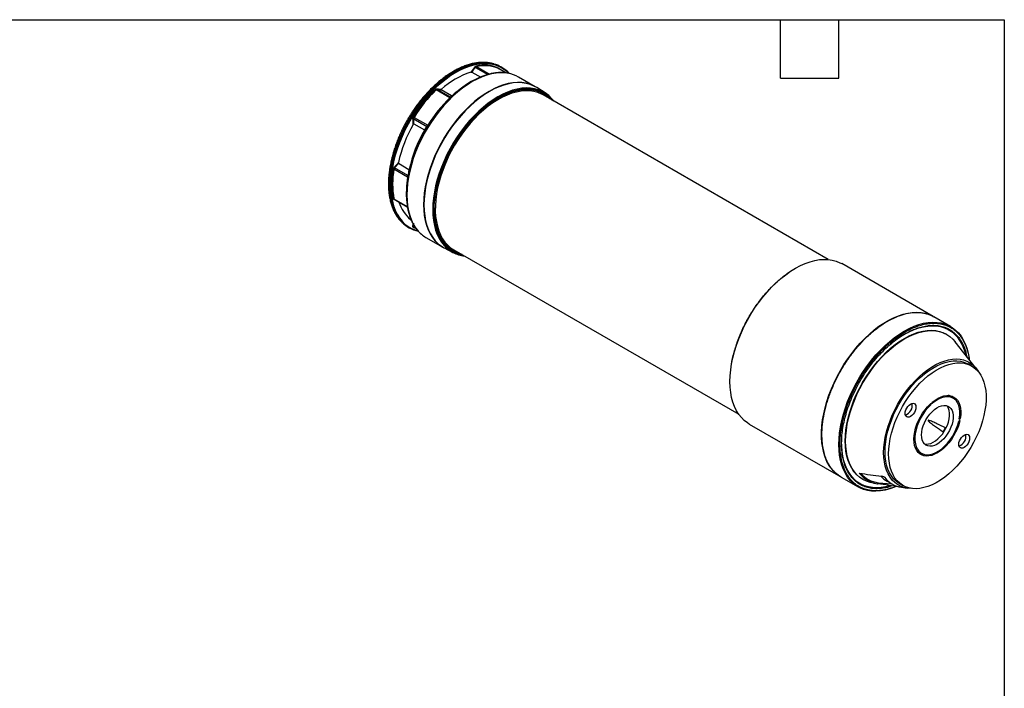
# Model space of a CAD drawing. Header units: millimetres. Extents: x 19 to 819, y 19 to 629.
# Tile 3 of 3: x 434 to 819, y 367 to 629. Entities that reach past the tile are written whole.
import ezdxf

# ---------------------------------------------------------------- set-up
doc = ezdxf.new("R2010")
doc.units = ezdxf.units.MM
doc.header["$LTSCALE"] = 3
doc.layers.add('TEXT', color=140, linetype='Continuous', lineweight=25)

msp = doc.modelspace()

# ---------------------------------------------------------------- linework, layer by layer
for p, q in [((612.029, 609.971), (616.868, 607.177)), ((612.419, 610.26), (617.487, 607.334)), ((623.987, 607.799), (621.065, 609.486)), ((623.99, 607.799), (621.083, 609.477)), ((622.342, 609.977), (622.017, 610.165)), ((610.615, 608.053), (614.142, 606.152)), ((635.484, 602.391), (628.92, 606.18)), ((639.314, 599.977), (636.067, 602.041)), ((602.02, 598.05), (596.644, 601.153)), ((602.248, 598.338), (597.063, 601.331)), ((602.675, 598.78), (598.651, 601.146)), ((603.768, 599.574), (602.88, 598.814)), ((604.935, 600.545), (603.768, 599.574)), ((750.136, 534.76), (638.563, 599.169)), ((587.998, 590.397), (593.373, 587.294)), ((587.846, 589.865), (593.031, 586.872)), ((587.933, 587.813), (592.046, 585.557)), ((585.975, 569.911), (581.951, 572.395)), ((585.486, 566.966), (580.111, 570.069)), ((585.548, 567.585), (580.363, 570.578)), ((585.641, 567.463), (585.558, 566.98)), ((580.111, 558.54), (585.332, 555.526)), ((580.555, 558.15), (580.161, 558.196)), ((580.194, 558.37), (580.255, 558.326)), ((580.243, 558.33), (585.357, 555.378)), ((587.57, 547.653), (587.614, 548.641)), ((588.473, 547.279), (587.846, 547.641)), ((585.77, 547.376), (586.095, 547.189)), ((587.973, 547.331), (588.808, 546.849)), ((589.392, 546.019), (589.53, 545.984)), ((592.673, 543.391), (599.237, 539.602)), ((599.831, 539.272), (603.242, 537.492)), ((603.566, 538.546), (715.139, 474.137)), ((791.33, 512.422), (755.48, 533.118)), ((791.207, 512.492), (791.33, 512.422)), ((798.118, 508.504), (791.511, 512.318)), ((796.754, 505.3), (796.606, 505.389)), ((808.139, 492.097), (799.847, 502.563)), ((806.434, 493.023), (805.02, 493.839)), ((790.277, 478.251), (790.442, 478.156)), ((790.433, 478.19), (790.308, 478.262)), ((790.433, 478.19), (790.442, 478.156)), ((790.769, 478.563), (790.993, 478.434)), ((790.783, 478.459), (790.774, 478.493)), ((799.159, 480.422), (797.745, 481.238)), ((790.323, 477.84), (790.014, 478.018)), ((801.479, 471.696), (801.714, 471.56)), ((801.682, 472.194), (801.518, 472.289)), ((801.523, 472.257), (801.648, 472.185)), ((801.557, 471.737), (801.591, 471.747)), ((801.901, 472.472), (801.573, 472.661)), ((801.682, 472.194), (801.648, 472.185)), ((719.233, 470.33), (755.083, 449.634)), ((755.427, 462.682), (755.474, 463.909)), ((784.789, 460.019), (785.055, 459.824)), ((785.028, 459.661), (785.09, 459.629)), ((785.055, 459.824), (786.47, 459.007)), ((786.465, 458.721), (785.18, 459.463)), ((785.272, 459.352), (786.44, 458.678)), ((786.465, 458.721), (786.44, 458.678)), ((786.695, 458.242), (786.685, 458.248)), ((786.69, 458.534), (786.715, 458.577)), ((755.242, 449.542), (761.871, 445.715)), ((763.813, 448.582), (763.963, 448.499)), ((769.748, 447.325), (769.529, 446.946)), ((769.748, 447.325), (775.119, 446.881)), ((773.236, 447.942), (775.366, 446.743)), ((767.88, 447.189), (769.573, 446.94)), ((778.022, 447.072), (779.436, 446.256)), ((778.308, 445.665), (778.312, 445.662)), ((778.827, 445.575), (781.09, 445.242))]:
    msp.add_line(p, q)
at = {"flags": 128}
for points in [[(619.406, 611.289), (618.333, 611.562), (616.71, 611.803), (615.015, 611.859), (613.259, 611.73), (611.449, 611.417), (609.598, 610.921), (607.714, 610.245), (605.809, 609.393), (603.894, 608.37), (601.978, 607.181), (600.074, 605.834), (598.19, 604.335), (596.339, 602.693), (594.529, 600.918), (592.772, 599.018), (591.078, 597.006), (589.454, 594.891), (587.912, 592.686), (586.459, 590.404), (585.104, 588.056), (583.853, 585.656), (582.715, 583.218), (581.695, 580.755), (580.8, 578.281), (580.033, 575.81), (579.4, 573.355), (578.904, 570.931), (578.548, 568.55), (578.333, 566.226), (578.261, 563.973)], [(622.342, 609.977), (621.653, 610.346), (620.2, 610.951), (618.658, 611.375), (617.035, 611.616), (615.34, 611.672), (613.583, 611.543), (611.774, 611.229), (609.922, 610.733), (608.039, 610.058), (606.134, 609.206), (604.218, 608.183), (602.303, 606.994), (600.398, 605.647), (598.514, 604.148), (596.663, 602.506), (594.854, 600.731), (593.097, 598.831), (591.402, 596.818), (589.779, 594.704), (588.237, 592.499), (586.784, 590.216), (585.428, 587.869), (584.178, 585.469), (583.04, 583.031), (582.02, 580.568), (581.124, 578.094), (580.357, 575.623), (579.724, 573.168), (579.228, 570.743), (578.872, 568.363), (578.657, 566.039), (578.586, 563.786), (578.657, 561.615), (578.872, 559.539), (579.228, 557.57), (579.724, 555.719), (580.357, 553.995), (581.124, 552.408), (582.02, 550.968), (583.04, 549.683), (584.178, 548.559), (585.428, 547.603), (586.095, 547.189)], [(625.103, 607.605), (624.297, 608.372), (623.053, 609.323), (621.704, 610.102), (620.259, 610.704), (618.725, 611.125), (617.11, 611.365), (615.424, 611.421), (613.676, 611.292), (611.876, 610.98), (610.034, 610.487), (608.16, 609.815), (606.265, 608.967), (604.359, 607.949)], [(604.359, 607.949), (602.454, 606.767), (600.559, 605.426), (598.685, 603.935), (596.843, 602.302), (595.043, 600.535), (593.295, 598.646), (591.609, 596.643), (589.994, 594.54), (588.46, 592.346), (587.014, 590.075), (585.666, 587.74), (584.422, 585.352), (583.289, 582.927), (582.275, 580.476), (581.384, 578.015), (580.621, 575.556), (579.991, 573.114), (579.498, 570.702), (579.143, 568.334), (578.93, 566.022), (578.858, 563.78), (578.93, 561.621), (579.143, 559.556), (579.498, 557.597), (579.991, 555.754), (580.621, 554.039), (581.384, 552.461), (582.275, 551.029), (583.289, 549.75), (584.422, 548.632), (585.666, 547.681), (587.014, 546.902), (588.46, 546.3), (589.392, 546.019)], [(616.737, 607.128), (616.082, 606.933), (614.212, 606.262), (612.32, 605.416), (610.418, 604.4), (608.515, 603.219), (606.624, 601.881), (604.753, 600.393), (602.914, 598.762), (601.118, 596.999), (599.373, 595.113), (597.69, 593.114), (596.078, 591.014), (594.546, 588.824), (593.103, 586.557), (591.757, 584.226), (590.516, 581.843), (589.385, 579.421), (588.372, 576.975), (587.483, 574.518), (586.722, 572.064), (586.093, 569.626), (585.6, 567.218), (585.246, 564.854), (585.033, 562.547), (584.962, 560.309), (585.033, 558.153), (585.246, 556.092), (585.6, 554.136), (586.022, 552.525)], [(624.851, 607.652), (623.613, 607.818), (621.918, 607.874), (620.162, 607.745), (618.352, 607.432), (616.501, 606.936), (614.617, 606.26), (612.712, 605.408), (610.797, 604.385), (608.881, 603.196), (606.977, 601.849), (605.093, 600.35), (603.242, 598.708), (601.432, 596.933), (599.675, 595.033), (597.981, 593.021), (596.357, 590.906), (594.815, 588.701), (593.362, 586.419), (592.007, 584.071), (590.756, 581.671), (589.618, 579.233), (588.598, 576.77), (587.703, 574.296), (586.936, 571.825), (586.303, 569.37), (585.807, 566.945), (585.451, 564.565), (585.236, 562.241), (585.164, 559.988), (585.236, 557.817), (585.451, 555.742), (585.807, 553.772), (586.303, 551.921), (586.936, 550.197), (587.703, 548.611), (588.598, 547.171), (589.282, 546.276)], [(635.554, 602.35), (634.795, 602.759), (633.342, 603.364), (631.8, 603.788), (630.177, 604.029), (628.482, 604.085), (626.725, 603.956), (624.916, 603.643), (623.064, 603.147), (621.181, 602.471), (619.276, 601.619), (617.36, 600.596), (615.445, 599.407), (613.54, 598.06), (611.657, 596.561), (609.805, 594.919), (607.996, 593.144), (606.239, 591.244), (604.544, 589.232), (602.921, 587.117), (601.379, 584.912), (599.926, 582.63), (598.57, 580.282), (597.32, 577.882), (596.182, 575.444), (595.162, 572.981), (594.266, 570.507), (593.5, 568.036), (592.867, 565.581), (592.37, 563.156), (592.014, 560.776), (591.799, 558.452), (591.728, 556.199), (591.799, 554.028), (592.014, 551.953), (592.37, 549.983), (592.867, 548.132), (593.5, 546.408), (594.266, 544.822), (595.162, 543.382), (596.182, 542.096), (597.32, 540.972), (598.57, 540.016), (599.308, 539.561)], [(636.067, 602.041), (634.936, 602.678), (633.483, 603.283), (631.941, 603.707), (630.318, 603.947), (628.623, 604.003), (626.866, 603.874), (625.057, 603.561), (623.206, 603.065), (621.322, 602.389), (619.417, 601.537), (617.502, 600.514), (615.586, 599.326), (613.681, 597.978), (611.798, 596.479), (609.946, 594.838), (608.137, 593.062), (606.38, 591.163), (604.685, 589.15), (603.062, 587.035), (601.52, 584.831), (600.067, 582.548), (598.712, 580.2), (597.461, 577.801), (596.323, 575.363), (595.303, 572.9), (594.408, 570.426), (593.641, 567.954), (593.008, 565.499), (592.512, 563.075), (592.155, 560.694), (591.941, 558.371), (591.869, 556.117), (591.941, 553.947), (592.155, 551.871), (592.512, 549.902), (593.008, 548.05), (593.641, 546.326), (594.408, 544.74), (595.303, 543.3), (596.323, 542.014), (597.461, 540.891), (598.712, 539.935), (599.831, 539.272)], [(639.314, 599.977), (638.188, 600.611), (636.742, 601.213), (635.206, 601.635), (633.591, 601.875), (631.904, 601.93), (630.155, 601.802), (628.354, 601.49), (626.51, 600.996), (624.636, 600.323), (622.739, 599.476), (620.833, 598.457), (618.926, 597.274), (617.03, 595.933), (615.155, 594.441), (613.312, 592.806), (611.51, 591.039), (609.761, 589.148), (608.074, 587.144), (606.459, 585.039), (604.923, 582.845), (603.477, 580.572), (602.128, 578.235), (600.883, 575.847), (599.75, 573.42), (598.735, 570.968), (597.843, 568.505), (597.08, 566.045), (596.45, 563.601), (595.956, 561.188), (595.601, 558.818), (595.388, 556.505), (595.316, 554.262), (595.388, 552.101), (595.601, 550.035), (595.956, 548.074), (596.45, 546.231), (597.08, 544.515), (597.843, 542.936), (598.735, 541.502), (599.75, 540.223), (600.883, 539.104), (602.128, 538.152), (603.242, 537.492)], [(606.8, 536.679), (605.933, 536.897), (604.453, 537.428), (603.068, 538.14), (601.786, 539.027), (600.615, 540.086), (599.56, 541.309), (598.628, 542.69), (597.825, 544.222), (597.154, 545.894), (596.621, 547.698), (596.227, 549.623), (595.975, 551.659), (595.867, 553.793), (595.903, 556.014), (596.083, 558.308), (596.406, 560.663), (596.87, 563.065), (597.473, 565.5), (598.21, 567.954), (599.078, 570.414), (600.072, 572.864), (601.186, 575.292), (602.414, 577.684), (603.749, 580.024), (605.182, 582.301), (606.706, 584.501), (608.313, 586.612), (609.992, 588.621), (611.734, 590.516), (613.53, 592.288), (615.369, 593.926), (617.24, 595.42), (619.133, 596.762), (621.037, 597.944)], [(638.563, 599.169), (637.844, 599.552), (636.42, 600.135), (634.908, 600.539), (633.317, 600.762), (631.655, 600.802), (629.933, 600.658), (628.16, 600.333), (626.347, 599.827), (624.503, 599.144), (622.64, 598.288), (620.767, 597.263), (618.897, 596.075), (617.038, 594.731), (615.203, 593.24), (613.401, 591.608), (611.644, 589.846), (609.94, 587.964), (608.3, 585.973), (606.733, 583.883), (605.248, 581.707), (603.854, 579.458), (602.558, 577.148), (601.368, 574.791), (600.291, 572.4), (599.333, 569.988), (598.5, 567.57), (597.796, 565.159), (597.225, 562.769), (596.791, 560.415), (596.495, 558.108), (596.341, 555.863), (596.328, 553.693), (596.457, 551.61), (596.726, 549.625), (597.136, 547.75), (597.682, 545.997), (598.362, 544.374), (599.172, 542.892), (600.108, 541.558), (601.163, 540.381), (602.333, 539.366), (603.566, 538.546)], [(641.218, 597.637), (640.091, 598.65), (638.815, 599.534), (637.436, 600.242), (635.963, 600.771), (634.403, 601.118), (632.767, 601.28), (631.062, 601.257), (629.3, 601.049), (627.489, 600.657), (625.641, 600.083), (623.766, 599.331), (621.875, 598.405), (620.477, 597.614)], [(621.037, 597.944), (622.941, 598.96), (624.834, 599.804), (626.706, 600.47), (628.544, 600.956), (630.34, 601.257), (632.083, 601.373), (633.762, 601.303), (635.368, 601.048), (636.893, 600.607), (638.326, 599.986), (639.66, 599.186), (640.888, 598.212), (641.797, 597.303)], [(578.261, 563.973), (578.333, 561.802), (578.548, 559.727), (578.904, 557.757), (579.4, 555.906), (580.033, 554.182), (580.8, 552.596), (581.695, 551.156), (582.715, 549.87), (583.511, 549.056)], [(595.869, 554.986), (595.905, 552.851), (596.084, 550.774), (596.406, 548.801), (596.868, 546.943), (597.467, 545.211), (598.202, 543.615), (599.066, 542.165), (600.055, 540.867), (601.164, 539.731), (602.387, 538.761), (603.715, 537.965), (605.142, 537.346), (606.221, 537.013)], [(588.892, 546.801), (588.736, 546.854), (587.77, 547.236)], [(719.233, 470.33), (718.566, 470.744), (717.316, 471.7), (716.178, 472.824), (715.158, 474.109), (714.262, 475.549), (713.496, 477.136), (712.863, 478.859), (712.366, 480.711), (712.01, 482.68), (711.795, 484.756), (711.724, 486.927), (711.795, 489.18), (712.01, 491.504), (712.366, 493.884), (712.863, 496.309), (713.496, 498.764), (714.262, 501.235), (715.158, 503.709), (716.178, 506.172), (717.316, 508.61), (718.566, 511.01), (719.922, 513.357), (721.375, 515.64), (722.917, 517.845), (724.54, 519.959), (726.235, 521.972), (727.992, 523.872), (729.801, 525.647), (731.653, 527.289), (733.536, 528.788), (735.441, 530.135), (737.356, 531.324), (739.272, 532.347), (741.177, 533.199), (743.06, 533.874), (744.912, 534.37), (746.721, 534.684), (748.478, 534.813), (750.173, 534.757), (751.796, 534.516), (753.338, 534.092), (754.791, 533.487), (755.48, 533.118)], [(751.191, 453.159), (750.529, 454.139), (749.705, 455.646), (749.01, 457.293), (748.448, 459.071), (748.024, 460.971), (747.738, 462.981), (747.593, 465.091), (747.59, 467.289), (747.728, 469.563), (748.007, 471.901), (748.426, 474.288), (748.981, 476.713), (749.67, 479.162), (750.489, 481.621), (751.433, 484.077), (752.498, 486.516), (753.677, 488.925), (754.964, 491.29), (756.352, 493.598), (757.833, 495.837), (759.398, 497.995), (761.041, 500.058), (762.75, 502.016), (764.517, 503.859), (766.332, 505.575), (768.185, 507.155), (770.066, 508.592), (771.964, 509.876), (773.869, 511), (775.771, 511.959), (777.658, 512.748), (779.52, 513.361), (781.348, 513.795), (783.131, 514.048), (784.859, 514.119), (786.522, 514.007), (788.112, 513.713), (788.562, 513.593)], [(779.995, 506.709), (781.91, 507.732), (783.815, 508.584), (785.699, 509.26), (787.55, 509.756), (789.36, 510.069), (791.116, 510.198), (792.811, 510.142), (794.434, 509.901), (795.977, 509.477), (797.43, 508.872), (798.118, 508.504)], [(761.871, 445.715), (761.205, 446.129), (759.955, 447.085), (758.816, 448.209), (757.796, 449.495), (756.901, 450.935), (756.134, 452.521), (755.501, 454.245), (755.005, 456.096), (754.649, 458.066), (754.434, 460.141), (754.362, 462.312), (754.434, 464.565), (754.649, 466.889), (755.005, 469.27), (755.501, 471.694), (756.134, 474.149), (756.901, 476.62), (757.796, 479.094), (758.816, 481.557), (759.955, 483.995), (761.205, 486.395), (762.56, 488.743), (764.013, 491.025), (765.556, 493.23), (767.179, 495.345), (768.873, 497.357), (770.63, 499.257), (772.44, 501.032), (774.291, 502.674), (776.175, 504.173), (778.079, 505.52), (779.995, 506.709)], [(763.813, 448.582), (763.659, 448.67), (762.423, 449.5), (761.295, 450.501), (760.284, 451.665), (759.394, 452.986), (758.632, 454.456), (758.001, 456.065), (757.507, 457.803), (757.152, 459.661), (756.938, 461.625), (756.866, 463.685), (756.938, 465.828), (757.152, 468.039), (757.507, 470.307), (758.001, 472.616), (758.632, 474.953), (759.394, 477.302), (760.284, 479.651), (761.295, 481.983), (762.423, 484.285), (763.659, 486.543), (764.996, 488.742), (766.426, 490.87), (767.94, 492.912), (769.529, 494.857), (771.183, 496.692), (772.891, 498.406), (774.644, 499.988), (776.43, 501.43), (778.238, 502.721), (780.058, 503.854), (781.877, 504.822), (783.686, 505.618), (785.472, 506.239), (787.224, 506.68), (788.933, 506.939), (790.586, 507.013), (792.175, 506.903), (793.689, 506.608), (795.119, 506.132), (796.456, 505.477), (796.606, 505.389)], [(757.018, 463.6), (757.089, 465.742), (757.303, 467.954), (757.658, 470.221), (758.153, 472.53), (758.783, 474.867), (759.545, 477.216), (760.435, 479.564), (761.446, 481.897), (762.574, 484.199), (763.81, 486.456), (765.147, 488.655), (766.577, 490.782), (768.091, 492.825), (769.679, 494.769), (771.333, 496.604), (773.041, 498.318), (774.794, 499.9), (776.579, 501.341), (778.388, 502.632), (780.207, 503.765), (782.026, 504.733), (783.835, 505.53), (785.62, 506.15), (787.373, 506.591), (789.081, 506.85), (790.735, 506.924), (792.323, 506.814), (793.837, 506.52), (795.267, 506.043), (796.604, 505.388), (797.84, 504.558), (798.968, 503.557), (799.847, 502.563)], [(780.058, 505.455), (781.939, 506.458), (783.809, 507.288), (785.658, 507.941), (787.473, 508.413), (789.245, 508.701), (790.963, 508.803), (792.617, 508.72), (794.198, 508.45), (795.695, 507.997), (797.101, 507.361), (798.406, 506.549), (799.604, 505.563), (800.687, 504.41), (801.65, 503.096), (802.485, 501.63), (803.189, 500.02), (803.757, 498.275), (803.995, 497.327)], [(798.118, 508.504), (798.785, 508.09), (800.035, 507.134), (801.174, 506.01), (802.193, 504.724), (803.089, 503.284), (803.856, 501.698), (804.489, 499.974), (804.985, 498.122), (805.341, 496.153), (805.422, 495.526)], [(771.899, 459.128), (771.969, 461.09), (772.181, 463.12), (772.532, 465.203), (773.019, 467.324), (773.64, 469.467), (774.39, 471.617), (775.264, 473.759), (776.254, 475.877), (777.354, 477.956), (778.557, 479.981), (779.853, 481.938), (781.233, 483.811), (782.687, 485.589), (784.204, 487.257), (785.775, 488.804), (787.387, 490.22), (789.028, 491.492), (790.688, 492.614), (792.354, 493.575), (794.013, 494.37), (795.655, 494.993), (797.267, 495.438), (798.837, 495.704), (800.355, 495.788), (801.809, 495.69), (803.189, 495.409), (804.485, 494.949), (805.687, 494.312), (806.788, 493.504), (807.778, 492.529), (808.651, 491.396), (809.037, 490.781)], [(772.429, 459.434), (772.5, 461.37), (772.711, 463.374), (773.062, 465.429), (773.549, 467.522), (774.17, 469.637), (774.919, 471.758), (775.79, 473.869), (776.779, 475.954), (777.876, 478), (779.075, 479.989), (780.365, 481.908), (781.739, 483.741), (783.184, 485.477), (784.692, 487.101), (786.25, 488.602), (787.846, 489.969), (789.471, 491.191), (791.11, 492.26), (792.752, 493.167), (794.386, 493.907), (795.998, 494.472), (797.577, 494.86), (799.111, 495.067), (800.588, 495.092), (801.999, 494.934), (803.332, 494.595), (804.578, 494.078), (805.02, 493.839)], [(773.843, 458.618), (773.914, 460.554), (774.125, 462.557), (774.476, 464.613), (774.963, 466.706), (775.584, 468.82), (776.333, 470.941), (777.205, 473.052), (778.193, 475.138), (779.29, 477.183), (780.489, 479.172), (781.78, 481.091), (783.153, 482.925), (784.598, 484.661), (786.106, 486.285), (787.664, 487.786), (789.261, 489.153), (790.885, 490.375), (792.524, 491.444), (794.167, 492.351), (795.8, 493.09), (797.412, 493.656), (798.991, 494.043), (800.525, 494.25), (802.003, 494.275), (803.413, 494.118), (804.747, 493.779), (805.992, 493.261), (807.141, 492.569), (808.185, 491.707), (809.116, 490.681), (809.927, 489.5), (810.613, 488.172), (811.167, 486.706), (811.587, 485.114), (811.868, 483.408), (812.009, 481.599), (812.009, 479.702), (811.868, 477.731), (811.587, 475.699), (811.167, 473.623), (810.613, 471.517), (809.927, 469.398), (809.116, 467.28), (808.185, 465.179), (807.141, 463.112), (805.992, 461.093), (804.747, 459.137), (803.413, 457.259), (802.003, 455.473), (800.525, 453.791), (798.991, 452.227), (797.412, 450.792), (795.8, 449.496), (794.167, 448.35), (792.524, 447.361), (790.885, 446.537), (789.261, 445.884), (787.664, 445.407), (786.106, 445.109), (784.598, 444.993), (783.153, 445.059), (781.78, 445.308), (780.489, 445.736), (779.29, 446.342), (778.193, 447.12), (777.205, 448.065), (776.333, 449.169), (775.584, 450.425), (774.963, 451.823), (774.476, 453.353), (774.125, 455.004), (773.914, 456.763), (773.843, 458.618)], [(780.314, 474.478), (780.386, 475.154), (780.598, 475.867), (780.935, 476.569), (781.374, 477.212), (781.886, 477.752), (782.435, 478.152), (782.984, 478.386), (783.496, 478.437), (783.935, 478.301), (784.272, 477.988), (784.484, 477.52), (784.556, 476.927), (784.484, 476.252), (784.272, 475.539), (783.935, 474.837), (783.496, 474.194), (782.984, 473.654), (782.435, 473.253), (781.886, 473.02), (781.374, 472.969), (780.935, 473.105), (780.598, 473.417), (780.386, 473.886), (780.314, 474.478)], [(786.185, 458.537), (785.454, 459.152), (784.842, 459.933), (784.359, 460.868), (784.011, 461.942), (783.805, 463.138), (783.743, 464.437), (783.827, 465.819), (784.056, 467.261), (784.425, 468.741), (784.929, 470.235), (785.561, 471.72), (786.309, 473.171), (787.162, 474.567), (788.107, 475.885), (789.128, 477.103), (790.209, 478.204)], [(790.209, 478.204), (790.244, 478.232), (790.28, 478.252), (790.315, 478.264), (790.347, 478.267), (790.376, 478.26), (790.401, 478.245), (790.42, 478.221), (790.433, 478.19)], [(790.993, 478.434), (790.959, 478.409), (790.926, 478.393), (790.893, 478.384), (790.863, 478.383), (790.835, 478.39), (790.813, 478.406), (790.795, 478.429), (790.783, 478.459)], [(790.906, 478.821), (792.049, 479.693), (793.205, 480.406), (794.358, 480.948), (795.488, 481.31), (796.577, 481.488), (797.609, 481.478), (798.567, 481.28), (799.435, 480.898), (800.2, 480.337), (800.85, 479.606), (801.375, 478.718), (801.766, 477.685), (802.017, 476.525), (802.123, 475.256), (802.085, 473.898), (801.901, 472.472)], [(801.522, 472.354), (801.704, 473.808), (801.729, 475.187), (801.595, 476.466), (801.305, 477.622), (800.864, 478.634), (800.28, 479.483), (799.564, 480.156), (798.728, 480.638), (797.788, 480.923), (796.76, 481.004), (795.663, 480.88), (794.517, 480.553), (793.343, 480.03), (792.161, 479.319), (790.993, 478.434)], [(797.745, 481.238), (797.314, 481.455), (797.192, 481.505)], [(798.358, 480.885), (798.306, 480.935), (797.622, 481.477)], [(790.323, 477.84), (789.221, 476.712), (788.185, 475.456), (787.235, 474.096), (786.387, 472.655), (785.658, 471.159), (785.06, 469.637), (784.604, 468.114), (784.298, 466.619), (784.147, 465.178), (784.156, 463.818), (784.322, 462.563), (784.644, 461.435), (785.115, 460.455), (785.727, 459.641), (786.47, 459.007)], [(786.748, 466.067), (786.82, 467.2), (787.036, 468.39), (787.39, 469.609), (787.874, 470.828), (788.477, 472.02), (789.184, 473.156), (789.979, 474.21), (790.844, 475.156), (791.757, 475.973), (792.698, 476.642), (793.645, 477.146), (794.574, 477.475), (795.466, 477.62), (796.298, 477.578), (797.051, 477.35), (797.708, 476.941), (798.253, 476.361), (798.674, 475.623), (798.959, 474.745), (799.104, 473.748), (799.104, 472.654), (798.959, 471.489), (798.674, 470.281), (798.253, 469.058), (797.708, 467.849), (797.051, 466.682), (796.298, 465.584), (795.466, 464.581), (794.574, 463.696), (793.645, 462.951), (792.698, 462.363), (791.757, 461.945), (790.844, 461.708), (789.979, 461.656), (789.184, 461.792), (788.477, 462.111), (787.874, 462.607), (787.39, 463.268), (787.036, 464.078), (786.82, 465.019), (786.748, 466.067)], [(787.911, 462.569), (788.565, 462.473), (789.429, 462.524), (790.343, 462.762), (791.284, 463.179), (792.23, 463.768), (793.16, 464.513), (794.052, 465.397), (794.884, 466.4), (795.637, 467.498), (796.294, 468.666), (796.839, 469.875), (797.259, 471.098), (797.545, 472.306), (797.69, 473.47), (797.69, 474.564), (797.545, 475.561), (797.259, 476.439), (796.839, 477.177), (796.545, 477.526)], [(801.714, 471.56), (801.302, 470.073), (800.757, 468.579), (800.088, 467.102), (799.306, 465.666), (798.423, 464.292), (797.453, 463.003), (796.411, 461.819), (795.314, 460.759), (794.179, 459.84), (793.025, 459.077), (791.869, 458.481), (790.73, 458.061), (789.626, 457.826), (788.575, 457.777), (787.593, 457.917), (786.695, 458.242)], [(786.96, 458.724), (787.88, 458.398), (788.891, 458.275), (789.975, 458.356), (791.113, 458.642), (792.283, 459.125), (793.465, 459.798), (794.637, 460.648), (795.779, 461.661), (796.87, 462.817), (797.889, 464.096), (798.82, 465.475), (799.644, 466.93), (800.347, 468.433), (800.917, 469.958), (801.342, 471.477)], [(801.648, 472.185), (801.617, 472.18), (801.588, 472.184), (801.563, 472.196), (801.543, 472.215), (801.528, 472.242), (801.519, 472.275), (801.517, 472.313), (801.522, 472.354)], [(801.591, 471.747), (801.624, 471.751), (801.654, 471.747), (801.68, 471.733), (801.7, 471.711), (801.714, 471.681), (801.721, 471.645), (801.721, 471.604), (801.714, 471.56)], [(767.88, 447.189), (766.577, 447.454), (765.147, 447.93), (763.81, 448.586), (762.574, 449.416), (761.446, 450.417), (760.435, 451.581), (759.545, 452.902), (758.783, 454.371), (758.153, 455.98), (757.658, 457.719), (757.303, 459.576), (757.089, 461.54), (757.018, 463.6)], [(801.314, 462.351), (801.386, 463.027), (801.598, 463.74), (801.935, 464.442), (802.374, 465.085), (802.886, 465.625), (803.435, 466.025), (803.984, 466.259), (804.496, 466.31), (804.935, 466.174), (805.272, 465.861), (805.484, 465.393), (805.556, 464.8), (805.484, 464.125), (805.272, 463.412), (804.935, 462.71), (804.496, 462.067), (803.984, 461.527), (803.435, 461.126), (802.886, 460.893), (802.374, 460.842), (801.935, 460.978), (801.598, 461.29), (801.386, 461.759), (801.314, 462.351)], [(774.334, 446.168), (772.642, 445.733), (770.87, 445.445), (769.152, 445.343), (767.498, 445.427), (765.918, 445.696), (764.42, 446.15), (763.015, 446.785), (761.709, 447.598), (760.511, 448.584), (759.428, 449.737), (758.466, 451.05), (757.63, 452.516), (756.927, 454.126), (756.358, 455.871), (755.929, 457.741), (755.642, 459.723), (755.498, 461.808), (755.484, 462.401)], [(782.679, 445.123), (781.233, 445.222), (779.853, 445.502), (778.557, 445.962), (777.354, 446.599), (776.254, 447.408), (775.264, 448.382), (774.39, 449.516), (773.64, 450.8), (773.019, 452.226), (772.532, 453.784), (772.181, 455.462), (771.969, 457.247), (771.899, 459.128)], [(778.022, 447.072), (777.876, 447.158), (776.779, 447.936), (775.79, 448.881), (774.919, 449.985), (774.17, 451.241), (773.549, 452.64), (773.062, 454.17), (772.711, 455.821), (772.5, 457.58), (772.429, 459.434)], [(786.47, 459.007), (786.49, 458.988), (786.505, 458.962), (786.514, 458.929), (786.517, 458.892), (786.513, 458.851), (786.503, 458.808), (786.486, 458.764), (786.465, 458.721)], [(786.44, 458.678), (786.412, 458.636), (786.381, 458.599), (786.347, 458.568), (786.311, 458.544), (786.276, 458.529), (786.242, 458.522), (786.212, 458.525), (786.185, 458.537)], [(786.695, 458.242), (786.671, 458.26), (786.654, 458.285), (786.642, 458.317), (786.638, 458.356), (786.641, 458.398), (786.651, 458.443), (786.667, 458.489), (786.69, 458.534)], [(786.715, 458.577), (786.741, 458.617), (786.771, 458.653), (786.803, 458.683), (786.836, 458.707), (786.87, 458.723), (786.903, 458.732), (786.933, 458.732), (786.96, 458.724)], [(786.749, 458.628), (787.161, 458.594), (787.263, 458.59)], [(755.083, 449.634), (755.026, 449.667), (754.785, 449.812)], [(776.756, 445.877), (776.175, 445.635), (774.291, 444.959), (772.44, 444.463), (770.63, 444.15), (768.873, 444.021), (767.179, 444.077), (765.556, 444.317), (764.013, 444.741), (762.56, 445.347), (761.871, 445.715)]]:
    msp.add_lwpolyline(points, dxfattribs=at)
for centre, radius, start, end in [((615.437, 596.385), 14.464, 67.33331, 102.44765), ((615.52, 596.21), 14.388, 67.33331, 102.44765), ((615.879, 599.508), 12.298, 60.05888, 73.33535), ((616.121, 599.24), 12.409, 42.0848, 59.90979), ((619.684, 578.426), 31.102, 107.57633, 132.41829), ((622.671, 595.271), 12.572, 60.19309, 80.0128), ((636.103, 560.589), 56.862, 134.19865, 148.21221), ((636.078, 560.601), 56.564, 134.19865, 148.21221), ((641.453, 557.498), 56.564, 134.19865, 148.21221), ((641.625, 557.399), 56.678, 134.19865, 148.21221), ((632.457, 589.275), 12.71, 36.12181, 57.35061), ((633.739, 561.185), 53.136, 150.12567, 167.46297), ((638.154, 558.64), 53.273, 149.88711, 167.70153), ((612.577, 564.312), 33.245, 169.96169, 190.03831), ((612.675, 564.305), 33.071, 169.96169, 190.03831), ((624.1, 560.665), 39.124, 170.73182, 177.61563), ((595.625, 561.381), 14.143, 196.93768, 230.70291), ((591.928, 558.019), 12.295, 226.79957, 239.94721), ((592.282, 557.945), 12.409, 240.09283, 257.92083), ((599.006, 554.274), 12.591, 219.43448, 239.8036), ((609.081, 548.782), 12.71, 242.65437, 263.88397), ((799.373, 472.353), 38.325, 120.26359, 130.20094), ((779.107, 477.624), 4.02, 288.84235, 11.16303), ((790.087, 478.109), 0.358, 311.36216, 7.5949), ((791.132, 478.54), 0.361, 128.80772, 187.42717), ((795.485, 477.551), 4.885, 31.12214, 49.02002), ((801.693, 471.406), 0.358, 112.40306, 168.63929), ((801.544, 472.527), 0.361, 292.57104, 351.19364), ((776.822, 478.941), 21.794, 327.76519, 332.23481), ((803.86, 463.33), 9.481, 144.85733, 155.14267), ((800.107, 465.497), 4.02, 288.84235, 11.16303), ((784.898, 459.692), 0.205, 331.32075, 39.74862), ((771.059, 457.874), 11.034, 217.9584, 262.03084), ((771.19, 458.089), 10.86, 221.239, 262.36964), ((778.037, 456.443), 9.763, 222.9481, 240.54028), ((780.197, 455.323), 9.844, 216.15744, 261.99987)]:
    msp.add_arc(centre, radius, start, end)
for points, knots in [([(619.262, 611.342), (619.21, 611.361), (618.655, 611.56), (617.57, 611.762), (616.018, 611.948), (614.46, 611.963), (612.86, 611.835), (611.221, 611.558), (609.554, 611.136), (607.865, 610.571), (606.162, 609.867), (604.454, 609.028), (602.746, 608.058), (601.048, 606.963), (599.366, 605.748), (597.708, 604.421), (596.082, 602.988), (594.497, 601.461), (592.964, 599.851), (591.495, 598.177), (590.117, 596.476), (588.883, 594.831), (587.852, 593.36), (586.946, 591.99), (586.15, 590.724), (585.636, 589.846), (585.401, 589.446)], [0, 0, 0, 0, 0.00520661, 0.05586481, 0.10180078, 0.14788146, 0.19408086, 0.24036673, 0.28670431, 0.33306191, 0.37941296, 0.42573585, 0.47200812, 0.51821315, 0.56433308, 0.61034338, 0.65620691, 0.70186268, 0.74720234, 0.79201375, 0.83582003, 0.87728571, 0.91306005, 0.94089847, 0.9730491, 1, 1, 1, 1]), ([(610.292, 608.076), (610.544, 608.416), (611.052, 609.104), (611.558, 609.792), (611.814, 610.14)], [0, 0, 0, 0, 0.4945381, 1, 1, 1, 1]), ([(611.814, 610.14), (611.833, 610.164), (611.87, 610.212), (611.93, 610.277), (611.992, 610.336), (612.079, 610.405), (612.19, 610.474), (612.276, 610.497), (612.319, 610.509)], [0, 0, 0, 0, 0.1242845, 0.2481973, 0.3731213, 0.5004031, 0.7521129, 1, 1, 1, 1]), ([(611.814, 610.14), (611.837, 610.11), (611.91, 610.041), (611.997, 609.987), (612.029, 609.971)], [0, 0, 0, 0, 0.5714286, 1, 1, 1, 1]), ([(612.419, 610.26), (612.388, 610.277), (612.325, 610.348), (612.309, 610.456), (612.319, 610.509)], [0, 0, 0, 0, 0.4285714, 1, 1, 1, 1]), ([(621.011, 609.732), (620.987, 609.68), (620.979, 609.574), (621.034, 609.504), (621.065, 609.486)], [0, 0, 0, 0, 0.5714286, 1, 1, 1, 1]), ([(621.011, 609.732), (621.027, 609.724), (621.06, 609.707), (621.102, 609.671), (621.141, 609.626), (621.184, 609.555), (621.225, 609.451), (621.235, 609.348), (621.24, 609.297)], [0, 0, 0, 0, 0.124276, 0.2481967, 0.3731008, 0.5002986, 0.7521119, 1, 1, 1, 1]), ([(610.292, 608.076), (610.334, 608.088), (610.386, 608.094), (610.502, 608.09), (610.57, 608.077), (610.615, 608.053)], [0, 0, 0, 0, 0.5, 0.5, 1, 1, 1, 1]), ([(624.7, 607.696), (624.63, 607.712), (624.084, 607.839), (623.003, 607.924), (621.464, 607.956), (619.873, 607.821), (618.335, 607.572), (617.316, 607.298), (616.851, 607.173)], [0, 0, 0, 0, 0.02935267, 0.22934621, 0.42969424, 0.6303075, 0.83109344, 1, 1, 1, 1]), ([(642.253, 597.04), (642.241, 597.056), (641.792, 597.688), (640.697, 598.667), (638.966, 599.927), (637.019, 600.819), (634.921, 601.379), (632.696, 601.595), (630.391, 601.476), (628.041, 601.043), (625.682, 600.324), (623.348, 599.347), (621.033, 598.132), (618.731, 596.682), (616.392, 594.96), (614.035, 592.959), (611.683, 590.676), (609.378, 588.132), (607.156, 585.352), (605.054, 582.366), (603.113, 579.225), (601.363, 575.973), (599.827, 572.66), (598.531, 569.345), (597.481, 566.077), (596.68, 562.899), (596.125, 559.857), (595.803, 556.97), (595.698, 554.251), (595.803, 551.638), (596.124, 549.128), (596.68, 546.725), (597.481, 544.474), (598.53, 542.418), (599.829, 540.598), (601.362, 539.061), (603.109, 537.821), (605.065, 536.951), (606.461, 536.492), (607.234, 536.418), (607.255, 536.416)], [0, 0, 0, 0, 0.0007952, 0.0297373, 0.0587587, 0.0878205, 0.1166476, 0.1452143, 0.1734835, 0.2008944, 0.2277756, 0.254096, 0.2792914, 0.3048588, 0.3307717, 0.3578416, 0.3854004, 0.4134149, 0.4420901, 0.4709583, 0.4999813, 0.5290006, 0.5578689, 0.5865478, 0.6145586, 0.6421175, 0.669191, 0.6951003, 0.7206677, 0.7458667, 0.7721834, 0.7990646, 0.8264792, 0.8547447, 0.8833114, 0.9121422, 0.9412002, 0.9702216, 0.9991675, 1, 1, 1, 1]), ([(596.462, 601.355), (596.483, 601.374), (596.526, 601.414), (596.593, 601.463), (596.661, 601.506), (596.754, 601.551), (596.869, 601.589), (596.954, 601.587), (596.996, 601.585)], [0, 0, 0, 0, 0.124276, 0.2481967, 0.3731008, 0.5002986, 0.7521119, 1, 1, 1, 1]), ([(596.996, 601.585), (596.982, 601.545), (596.973, 601.438), (597.024, 601.354), (597.063, 601.331)], [0, 0, 0, 0, 0.4285714, 1, 1, 1, 1]), ([(596.996, 601.585), (597.284, 601.552), (597.854, 601.485), (598.423, 601.419), (598.705, 601.386)], [0, 0, 0, 0, 0.5054619, 1, 1, 1, 1]), ([(596.462, 601.355), (596.477, 601.316), (596.536, 601.233), (596.614, 601.171), (596.644, 601.153)], [0, 0, 0, 0, 0.5714286, 1, 1, 1, 1]), ([(598.651, 601.146), (598.608, 601.172), (598.601, 601.219), (598.63, 601.308), (598.663, 601.35), (598.705, 601.386)], [0, 0, 0, 0, 0.5, 0.5, 1, 1, 1, 1]), ([(602.02, 598.05), (602.032, 598.062), (602.056, 598.086), (602.09, 598.121), (602.122, 598.154), (602.172, 598.21), (602.228, 598.283), (602.241, 598.319), (602.248, 598.338)], [0, 0, 0, 0, 0.0849449, 0.1714463, 0.2600902, 0.3514216, 0.6509423, 1, 1, 1, 1]), ([(602.02, 598.05), (602.037, 598.04), (602.076, 598.023), (602.103, 598.026), (602.112, 598.034)], [0, 0, 0, 0, 0.4285714, 1, 1, 1, 1]), ([(602.454, 598.373), (602.448, 598.366), (602.436, 598.354), (602.41, 598.326), (602.378, 598.294), (602.334, 598.25), (602.275, 598.192), (602.199, 598.117), (602.141, 598.062), (602.112, 598.034)], [0, 0, 0, 0, 0.1312848, 0.2575949, 0.3802604, 0.5007292, 0.6722089, 0.8368172, 1, 1, 1, 1]), ([(602.454, 598.373), (602.423, 598.345), (602.353, 598.314), (602.277, 598.326), (602.248, 598.338)], [0, 0, 0, 0, 0.5714286, 1, 1, 1, 1]), ([(602.88, 598.814), (602.807, 598.743), (602.659, 598.598), (602.523, 598.449), (602.454, 598.373)], [0, 0, 0, 0, 0.4936583, 1, 1, 1, 1]), ([(602.88, 598.814), (602.867, 598.803), (602.852, 598.792), (602.836, 598.783), (602.823, 598.776), (602.808, 598.77), (602.793, 598.766), (602.778, 598.762), (602.762, 598.76), (602.747, 598.76), (602.734, 598.76), (602.721, 598.762), (602.71, 598.766), (602.697, 598.769), (602.686, 598.774), (602.675, 598.78)], [0, 0, 0, 0, 0.00005723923, 0.00005723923, 0.00005723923, 0.00010412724, 0.00010412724, 0.00010412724, 0.00015156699, 0.00015156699, 0.00015156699, 0.00019165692, 0.00019165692, 0.00019165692, 0.00023604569, 0.00023604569, 0.00023604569, 0.00023604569]), ([(587.57, 589.86), (587.57, 589.887), (587.569, 589.94), (587.577, 590.025), (587.592, 590.112), (587.623, 590.229), (587.675, 590.377), (587.738, 590.488), (587.77, 590.542)], [0, 0, 0, 0, 0.1242845, 0.2481973, 0.3731213, 0.5004031, 0.7521129, 1, 1, 1, 1]), ([(587.998, 590.397), (587.968, 590.415), (587.881, 590.467), (587.799, 590.521), (587.77, 590.542)], [0, 0, 0, 0, 0.4285714, 1, 1, 1, 1]), ([(585.401, 589.446), (584.97, 588.678), (584.366, 587.603), (583.542, 585.985), (582.872, 584.599), (582.128, 582.933), (581.407, 581.174), (580.721, 579.326), (580.09, 577.421), (579.526, 575.478), (579.038, 573.515), (578.634, 571.546), (578.321, 569.585), (578.101, 567.644), (577.978, 565.733), (577.955, 563.862), (578.034, 562.04), (578.215, 560.275), (578.5, 558.575), (578.89, 556.947), (579.384, 555.397), (579.983, 553.933), (580.688, 552.559), (581.501, 551.286), (582.395, 550.133), (583.066, 549.471), (583.392, 549.15)], [0, 0, 0, 0, 0.0510828, 0.0715927, 0.1056224, 0.1408585, 0.1785632, 0.2178086, 0.2582204, 0.2995007, 0.34144, 0.3838854, 0.4267245, 0.469874, 0.5132729, 0.5568771, 0.6006566, 0.6445933, 0.6886752, 0.7329032, 0.7772882, 0.8218528, 0.8666335, 0.9116851, 0.9570864, 1, 1, 1, 1]), ([(587.57, 589.86), (587.613, 589.883), (587.719, 589.904), (587.815, 589.881), (587.846, 589.865)], [0, 0, 0, 0, 0.5714286, 1, 1, 1, 1]), ([(587.664, 587.652), (587.649, 588.016), (587.618, 588.752), (587.586, 589.488), (587.57, 589.86)], [0, 0, 0, 0, 0.4945381, 1, 1, 1, 1]), ([(587.664, 587.652), (587.695, 587.705), (587.734, 587.754), (587.83, 587.82), (587.889, 587.838), (587.933, 587.813)], [0, 0, 0, 0, 0.5, 0.5, 1, 1, 1, 1]), ([(593.059, 586.686), (592.89, 586.466), (592.557, 586.032), (592.231, 585.587), (592.071, 585.367)], [0, 0, 0, 0, 0.5063417, 1, 1, 1, 1]), ([(593.031, 586.872), (593.045, 586.884), (593.071, 586.909), (593.113, 586.952), (593.155, 586.997), (593.203, 587.054), (593.257, 587.123), (593.318, 587.207), (593.355, 587.266), (593.373, 587.294)], [0, 0, 0, 0, 0.14067893, 0.27263978, 0.3963253, 0.51227314, 0.68291863, 0.84441268, 1, 1, 1, 1]), ([(593.059, 586.686), (593.075, 586.716), (593.082, 586.782), (593.05, 586.847), (593.031, 586.872)], [0, 0, 0, 0, 0.5714286, 1, 1, 1, 1]), ([(593.448, 587.256), (593.434, 587.234), (593.406, 587.189), (593.363, 587.122), (593.321, 587.057), (593.278, 586.993), (593.217, 586.903), (593.139, 586.791), (593.086, 586.722), (593.059, 586.686)], [0, 0, 0, 0, 0.0981385, 0.1960006, 0.2947997, 0.3957174, 0.4998644, 0.7426174, 1, 1, 1, 1]), ([(593.448, 587.256), (593.445, 587.256), (593.427, 587.264), (593.391, 587.284), (593.373, 587.294)], [0, 0, 0, 0, 0.5714286, 1, 1, 1, 1]), ([(592.046, 585.557), (592.057, 585.551), (592.068, 585.543), (592.076, 585.533), (592.085, 585.523), (592.092, 585.51), (592.096, 585.497), (592.099, 585.485), (592.101, 585.471), (592.1, 585.457), (592.099, 585.444), (592.097, 585.431), (592.093, 585.418), (592.088, 585.401), (592.08, 585.384), (592.071, 585.367)], [0, 0, 0, 0, 0.00004804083, 0.00004804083, 0.00004804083, 0.00009669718, 0.00009669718, 0.00009669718, 0.00013992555, 0.00013992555, 0.00013992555, 0.00018053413, 0.00018053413, 0.00018053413, 0.00023636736, 0.00023636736, 0.00023636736, 0.00023636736]), ([(579.841, 570.107), (579.846, 570.135), (579.856, 570.19), (579.881, 570.276), (579.913, 570.362), (579.964, 570.477), (580.042, 570.617), (580.122, 570.715), (580.161, 570.763)], [0, 0, 0, 0, 0.124276, 0.2481967, 0.3731008, 0.5002986, 0.7521119, 1, 1, 1, 1]), ([(580.161, 570.763), (580.449, 571.093), (581.02, 571.744), (581.589, 572.397), (581.871, 572.719)], [0, 0, 0, 0, 0.5054619, 1, 1, 1, 1]), ([(580.161, 570.763), (580.178, 570.741), (580.239, 570.673), (580.324, 570.604), (580.363, 570.578)], [0, 0, 0, 0, 0.4285714, 1, 1, 1, 1]), ([(581.951, 572.395), (581.908, 572.422), (581.879, 572.483), (581.856, 572.604), (581.859, 572.664), (581.871, 572.719)], [0, 0, 0, 0, 0.5, 0.5, 1, 1, 1, 1]), ([(579.841, 570.107), (579.883, 570.118), (579.987, 570.12), (580.081, 570.087), (580.111, 570.069)], [0, 0, 0, 0, 0.5714286, 1, 1, 1, 1]), ([(585.486, 566.966), (585.489, 566.984), (585.495, 567.021), (585.503, 567.08), (585.511, 567.143), (585.518, 567.208), (585.528, 567.304), (585.54, 567.435), (585.545, 567.533), (585.548, 567.585)], [0, 0, 0, 0, 0.09295762, 0.18754084, 0.28450526, 0.38455249, 0.48832167, 0.72760519, 1, 1, 1, 1]), ([(585.486, 566.966), (585.504, 566.956), (585.537, 566.929), (585.548, 566.901), (585.545, 566.887)], [0, 0, 0, 0, 0.4285714, 1, 1, 1, 1]), ([(585.674, 567.651), (585.67, 567.631), (585.64, 567.6), (585.577, 567.587), (585.548, 567.585)], [0, 0, 0, 0, 0.5714286, 1, 1, 1, 1]), ([(585.674, 567.651), (585.664, 567.591), (585.653, 567.53), (585.641, 567.463), (585.641, 567.463)], [0, 0, 0, 0, 0.9957599, 1, 1, 1, 1]), ([(586.104, 569.988), (586.03, 569.603), (585.88, 568.824), (585.743, 568.046), (585.674, 567.651)], [0, 0, 0, 0, 0.49365834, 1, 1, 1, 1]), ([(586.104, 569.988), (586.1, 569.971), (586.095, 569.954), (586.088, 569.94), (586.082, 569.929), (586.074, 569.918), (586.066, 569.911), (586.057, 569.903), (586.047, 569.898), (586.036, 569.896), (586.026, 569.894), (586.017, 569.895), (586.007, 569.897), (585.996, 569.9), (585.986, 569.905), (585.975, 569.911)], [0, 0, 0, 0, 0.00005723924, 0.00005723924, 0.00005723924, 0.00010412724, 0.00010412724, 0.00010412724, 0.00015156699, 0.00015156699, 0.00015156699, 0.00019165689, 0.00019165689, 0.00019165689, 0.0002360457, 0.0002360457, 0.0002360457, 0.0002360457]), ([(580.111, 558.54), (580.081, 558.558), (579.987, 558.58), (579.883, 558.547), (579.841, 558.517)], [0, 0, 0, 0, 0.4285714, 1, 1, 1, 1]), ([(580.161, 558.196), (580.141, 558.199), (580.101, 558.205), (580.046, 558.226), (579.996, 558.256), (579.937, 558.306), (579.876, 558.387), (579.853, 558.474), (579.841, 558.517)], [0, 0, 0, 0, 0.1242845, 0.2481973, 0.3731213, 0.5004031, 0.7521129, 1, 1, 1, 1]), ([(580.111, 558.54), (580.115, 558.524), (580.122, 558.491), (580.141, 558.446), (580.164, 558.405), (580.184, 558.382), (580.194, 558.37)], [0, 0, 0, 0, 0.2441866, 0.492236, 0.7441676, 1, 1, 1, 1]), ([(580.285, 558.3), (580.273, 558.299), (580.242, 558.295), (580.196, 558.259), (580.172, 558.217), (580.161, 558.196)], [0, 0, 0, 0, 0.2295961, 0.614277, 1, 1, 1, 1]), ([(586.05, 552.388), (586.149, 552.059), (586.406, 551.208), (586.934, 549.936), (587.627, 548.571), (588.366, 547.378), (588.918, 546.696), (589.165, 546.39)], [0, 0, 0, 0, 0.1416177, 0.3652088, 0.5900386, 0.8164367, 1, 1, 1, 1]), ([(587.57, 547.653), (587.602, 547.67), (587.701, 547.693), (587.805, 547.667), (587.846, 547.641)], [0, 0, 0, 0, 0.4285714, 1, 1, 1, 1]), ([(587.77, 547.236), (587.754, 547.244), (587.721, 547.26), (587.68, 547.296), (587.644, 547.339), (587.606, 547.407), (587.572, 547.507), (587.571, 547.605), (587.57, 547.653)], [0, 0, 0, 0, 0.124276, 0.2481967, 0.3731008, 0.5002986, 0.7521119, 1, 1, 1, 1]), ([(587.922, 547.376), (587.908, 547.394), (587.874, 547.435), (587.847, 547.525), (587.846, 547.602), (587.846, 547.641)], [0, 0, 0, 0, 0.2806969, 0.6350141, 1, 1, 1, 1]), ([(587.77, 547.236), (587.799, 547.284), (587.881, 547.347), (587.968, 547.336), (587.998, 547.318)], [0, 0, 0, 0, 0.5714286, 1, 1, 1, 1]), ([(587.998, 547.318), (587.973, 547.33), (587.944, 547.344), (587.925, 547.372), (587.922, 547.376)], [0, 0, 0, 0, 0.8409271, 1, 1, 1, 1]), ([(732.501, 528.027), (733.279, 528.625), (734.584, 529.629), (735.906, 530.433), (736.439, 530.757)], [0, 0, 0, 0, 0.5961599, 1, 1, 1, 1]), ([(712.151, 492.78), (712.176, 492.944), (712.226, 493.273), (712.308, 493.769), (712.503, 494.879), (712.866, 496.619), (713.494, 499.029), (714.26, 501.481), (715.477, 504.817), (717.337, 508.998), (720.051, 513.865), (722.651, 517.678), (724.879, 520.511), (726.594, 522.494), (728.353, 524.343), (729.802, 525.727), (730.927, 526.725), (731.711, 527.393), (732.238, 527.816), (732.501, 528.027)], [0, 0, 0, 0, 0.0129815, 0.0259715, 0.0389732, 0.0998165, 0.160672, 0.2234138, 0.2861677, 0.4140636, 0.5429834, 0.6713893, 0.7346242, 0.7978714, 0.8594132, 0.9209668, 0.9473332, 0.9736687, 1, 1, 1, 1]), ([(748.629, 474.291), (748.772, 475.006), (748.934, 475.723), (749.293, 477.165), (749.491, 477.89), (750.135, 480.065), (750.628, 481.506), (751.739, 484.373), (752.356, 485.799), (753.375, 487.924), (753.731, 488.632), (754.474, 490.039), (754.857, 490.733), (756.041, 492.785), (756.877, 494.115), (758.641, 496.697), (759.568, 497.95), (761.03, 499.77), (761.526, 500.363), (762.529, 501.513), (763.037, 502.072), (764.578, 503.7), (765.631, 504.721), (767.246, 506.156), (767.791, 506.618), (768.893, 507.508), (769.45, 507.936), (771.115, 509.151), (772.226, 509.877), (774.45, 511.163), (775.562, 511.723), (777.232, 512.436), (777.79, 512.652), (778.89, 513.035), (779.435, 513.203), (781.05, 513.638), (782.104, 513.834), (783.649, 513.991), (784.159, 514.019), (785.166, 514.03), (785.665, 514.011), (786.642, 513.925), (787.121, 513.859), (788.058, 513.678), (788.518, 513.563), (789.863, 513.149), (790.711, 512.78), (791.513, 512.317)], [0, 0, 0, 0, 0.03125, 0.03125, 0.0625, 0.0625, 0.125, 0.125, 0.1875, 0.1875, 0.21875, 0.21875, 0.25, 0.25, 0.3125, 0.3125, 0.375, 0.375, 0.40625, 0.40625, 0.4375, 0.4375, 0.5, 0.5, 0.53125, 0.53125, 0.5625, 0.5625, 0.625, 0.625, 0.6875, 0.6875, 0.71875, 0.71875, 0.75, 0.75, 0.8125, 0.8125, 0.84375, 0.84375, 0.875, 0.875, 0.90625, 0.90625, 0.9375, 0.9375, 1, 1, 1, 1]), ([(754.787, 462.312), (754.807, 463.211), (754.848, 465.032), (755.183, 467.931), (755.737, 470.985), (756.542, 474.175), (757.598, 477.462), (758.901, 480.792), (760.44, 484.116), (762.201, 487.387), (764.151, 490.543), (766.26, 493.539), (768.495, 496.335), (770.811, 498.89), (773.171, 501.181), (775.541, 503.194), (777.886, 504.92), (780.211, 506.384), (782.524, 507.598), (784.874, 508.581), (787.242, 509.305), (789.604, 509.739), (791.92, 509.858), (794.152, 509.642), (796.264, 509.081), (798.214, 508.176), (799.972, 506.939), (801.514, 505.391), (802.816, 503.565), (803.874, 501.501), (804.668, 499.23), (805.159, 497.262), (805.305, 496.002), (805.349, 495.619)], [0, 0, 0, 0, 0.03023845, 0.0612175, 0.09290035, 0.12579866, 0.15916809, 0.19296643, 0.22730853, 0.26174028, 0.29621549, 0.33042114, 0.36431339, 0.39784835, 0.43037376, 0.46226625, 0.49348912, 0.52338583, 0.55371974, 0.58445918, 0.61657994, 0.64927649, 0.6825093, 0.71653468, 0.75078475, 0.78521399, 0.81964767, 0.85389769, 0.88791868, 0.92115577, 0.95385233, 0.9859688, 1, 1, 1, 1]), ([(777.715, 504.006), (777.803, 504.071), (778.625, 504.681), (780.213, 505.63), (782.465, 506.831), (784.756, 507.784), (787.064, 508.491), (789.368, 508.914), (791.625, 509.03), (793.801, 508.82), (795.86, 508.273), (797.76, 507.391), (799.475, 506.185), (800.977, 504.676), (802.249, 502.897), (803.271, 500.879), (804.024, 498.833), (804.329, 497.377), (804.464, 496.736)], [0, 0, 0, 0, 0.0073748, 0.0684243, 0.1303753, 0.1931635, 0.2587551, 0.3255315, 0.3934119, 0.4628931, 0.5328421, 0.6031663, 0.6734813, 0.7434304, 0.8129208, 0.8807922, 0.9475686, 1, 1, 1, 1]), ([(755.474, 463.909), (755.487, 464.381), (755.524, 465.753), (755.817, 468.161), (756.352, 471.135), (757.138, 474.246), (758.167, 477.45), (759.437, 480.695), (760.938, 483.937), (762.654, 487.125), (764.555, 490.201), (766.611, 493.122), (768.789, 495.848), (771.047, 498.339), (773.348, 500.567), (775.569, 502.473), (777.035, 503.52), (777.715, 504.006)], [0, 0, 0, 0, 0.03412331, 0.09921724, 0.16580359, 0.23492603, 0.30504724, 0.37607926, 0.44823525, 0.52058898, 0.59304355, 0.66491282, 0.73613311, 0.80661159, 0.87495019, 0.94196809, 1, 1, 1, 1]), ([(755.244, 449.546), (754.754, 449.854), (753.773, 450.472), (752.473, 451.673), (751.295, 453.072), (750.266, 454.69), (749.381, 456.542), (748.669, 458.615), (748.137, 460.926), (747.811, 463.431), (747.693, 466.469), (747.871, 470.075), (748.375, 472.878), (748.629, 474.291)], [0, 0, 0, 0, 0.0791416, 0.1585327, 0.2379238, 0.3196214, 0.4013189, 0.4870475, 0.5727761, 0.6614342, 0.7500923, 0.8739726, 1, 1, 1, 1]), ([(796.107, 468.788), (794.997, 469.346), (793.883, 469.898), (792.196, 470.696), (791.631, 470.957), (790.774, 471.328), (790.487, 471.448), (790.048, 471.612), (789.901, 471.664), (789.675, 471.731), (789.599, 471.751), (789.482, 471.772), (789.443, 471.778), (789.382, 471.779), (789.361, 471.778), (789.33, 471.771), (789.32, 471.768), (789.3, 471.756), (789.291, 471.746), (789.278, 471.713), (789.285, 471.69), (789.3, 471.651), (789.311, 471.633), (789.343, 471.582), (789.368, 471.551), (789.446, 471.461), (789.501, 471.406), (789.672, 471.244), (789.791, 471.143), (790.152, 470.847), (790.399, 470.658), (791.147, 470.102), (791.655, 469.745), (793.187, 468.685), (794.22, 467.998), (795.258, 467.316)], [0, 0, 0, 0, 0.25, 0.25, 0.375, 0.375, 0.4375, 0.4375, 0.46875, 0.46875, 0.484375, 0.484375, 0.4921875, 0.4921875, 0.4960938, 0.4960938, 0.4980469, 0.4980469, 0.5, 0.5, 0.5039063, 0.5039063, 0.5078125, 0.5078125, 0.515625, 0.515625, 0.53125, 0.53125, 0.5625, 0.5625, 0.625, 0.625, 0.75, 0.75, 1, 1, 1, 1]), ([(776.666, 445.903), (775.764, 445.55), (773.78, 444.775), (771.052, 444.254), (768.493, 444.114), (766.257, 444.334), (764.15, 444.892), (762.2, 445.799), (760.441, 447.034), (758.903, 448.58), (757.597, 450.408), (756.431, 452.689), (755.507, 455.479), (754.897, 458.759), (754.823, 461.14), (754.787, 462.312)], [0, 0, 0, 0, 0.0753201, 0.1656447, 0.2362666, 0.3068783, 0.379003, 0.4511172, 0.5232418, 0.595356, 0.665978, 0.7365897, 0.8269233, 0.914783, 1, 1, 1, 1]), ([(775.251, 446.11), (774.618, 445.902), (773.201, 445.438), (771.041, 445.065), (768.788, 444.941), (766.609, 445.156), (764.555, 445.7), (762.654, 446.584), (760.938, 447.788), (759.44, 449.295), (758.166, 451.077), (757.03, 453.301), (756.129, 456.02), (755.534, 459.218), (755.462, 461.539), (755.427, 462.682)], [0, 0, 0, 0, 0.0572996, 0.1281434, 0.2019287, 0.275725, 0.3510803, 0.4264468, 0.5018021, 0.5771687, 0.650954, 0.7247503, 0.8191345, 0.910948, 1, 1, 1, 1]), ([(772.249, 449.515), (772.239, 449.53), (772.215, 449.545), (772.166, 449.572), (772.139, 449.584), (772.06, 449.618), (772.006, 449.636), (771.847, 449.688), (771.744, 449.715), (771.44, 449.789), (771.242, 449.827), (771.054, 449.853)], [0, 0, 0, 0, 0.0625, 0.0625, 0.125, 0.125, 0.25, 0.25, 0.5, 0.5, 1, 1, 1, 1])]:
    msp.add_open_spline(points, degree=3, knots=knots)
for points in [[(610.615, 608.053), (611.087, 608.692), (611.559, 609.331), (612.029, 609.971)], [(612.029, 609.971), (612.141, 610.126), (612.286, 610.234), (612.419, 610.26)], [(621.065, 609.486), (621.143, 609.452), (621.201, 609.371), (621.229, 609.263)], [(596.644, 601.153), (596.777, 601.281), (596.933, 601.347), (597.063, 601.331)], [(597.063, 601.331), (597.593, 601.269), (598.122, 601.207), (598.651, 601.146)], [(602.675, 598.78), (602.524, 598.636), (602.382, 598.488), (602.248, 598.338)], [(587.846, 589.865), (587.837, 590.031), (587.894, 590.23), (587.998, 590.397)], [(587.933, 587.813), (587.905, 588.497), (587.876, 589.181), (587.846, 589.865)], [(593.031, 586.872), (592.697, 586.44), (592.368, 586.002), (592.046, 585.557)], [(580.363, 570.578), (580.893, 571.183), (581.422, 571.789), (581.951, 572.395)], [(580.111, 570.069), (580.139, 570.243), (580.233, 570.433), (580.363, 570.578)], [(585.975, 569.911), (585.824, 569.136), (585.682, 568.36), (585.548, 567.585)], [(587.846, 547.641), (587.867, 548.097), (587.887, 548.554), (587.908, 549.011)], [(762.359, 451.087), (765.256, 450.672), (768.155, 450.261), (771.054, 449.853)], [(778.312, 445.662), (775.383, 446.086), (772.456, 446.515), (769.529, 446.946)]]:
    msp.add_open_spline(points, degree=3)
at = {"layer": 'TEXT'}
for p, q in [((19.05, 628.65), (819.15, 628.65)), ((731.52, 605.79), (731.52, 628.65)), ((754.38, 605.79), (754.38, 628.65)), ((819.15, 628.65), (819.15, 19.05)), ((731.52, 605.79), (754.38, 605.79))]:
    msp.add_line(p, q, dxfattribs=at)

doc.saveas('drawing.dxf')
